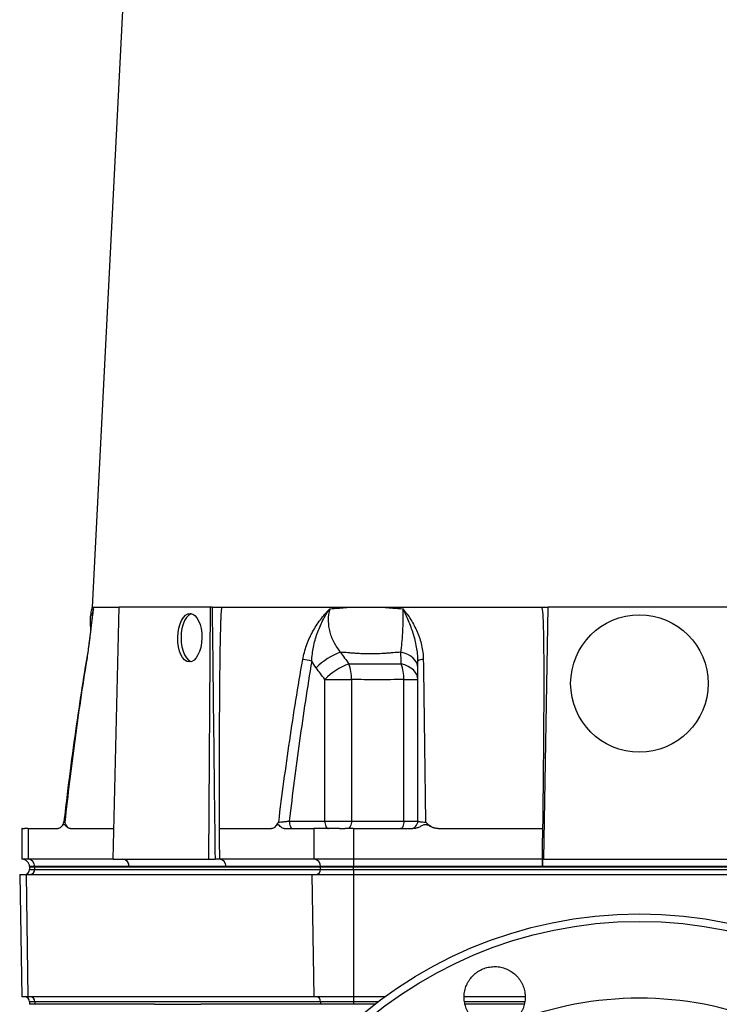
# Model space of a CAD drawing. Header units: millimetres. Extents: x 1733 to 2921, y 857 to 4238.
# Tile 3 of 7: x 1806 to 2356, y 1774 to 2548. Entities that reach past the tile are written whole.
import ezdxf

# ---------------------------------------------------------------- set-up
doc = ezdxf.new("R2010")
doc.units = ezdxf.units.MM
doc.header["$LTSCALE"] = 2

msp = doc.modelspace()

# ---------------------------------------------------------------- linework, layer by layer
at = {"color": 7, "linetype": 'Continuous', "lineweight": 25}
for p, q in [((1915.88, 3130.94), (1862.87, 2086.17)), ((1862.87, 2086.17), (1884.14, 2086.17)), ((1863.3, 2081.5), (1863.36, 2081.84)), ((1879.42, 1888.17), (1884.14, 2086.17)), ((1955.77, 2086.17), (1884.14, 2086.17)), ((1954.5, 1888.17), (1955.77, 2086.17)), ((1957.15, 2086.17), (1955.77, 2086.17)), ((1964.4, 2086.17), (2216.81, 2086.17)), ((2217.81, 1888.17), (2221.26, 2086.17)), ((2364.52, 2086.17), (2221.26, 2086.17)), ((2045.65, 1918.17), (2045.65, 2029.39)), ((2045.65, 2029.39), (2066.63, 2029.39)), ((2066.63, 2029.39), (2066.63, 1918.17)), ((2107.84, 2029.39), (2118.85, 2029.39)), ((2107.84, 1918.17), (2107.84, 2029.39)), ((1807.71, 1912.19), (1807.71, 1888.17)), ((1812.53, 1912.17), (1812.53, 1888.17)), ((1812.53, 1912.17), (1835.87, 1912.17)), ((1845.76, 1912.17), (1879.99, 1912.17)), ((1962.72, 1912.17), (2003.9, 1912.17)), ((2013.79, 1912.17), (2037.12, 1912.17)), ((2017.79, 1918.17), (2045.65, 1918.17)), ((2037.12, 1912.17), (2037.12, 1888.17)), ((2045.65, 1918.17), (2066.63, 1918.17)), ((2066.63, 1918.17), (2107.84, 1918.17)), ((2068.3, 1912.17), (2068.3, 1888.17)), ((2068.3, 1912.17), (2114.97, 1912.17)), ((2107.84, 1918.17), (2118.85, 1918.17)), ((2134.74, 1912.17), (2217.12, 1912.17)), ((1812.53, 1888.17), (1807.71, 1888.17)), ((1879.42, 1888.17), (1812.53, 1888.17)), ((1879.42, 1888.17), (1954.5, 1888.17)), ((1954.5, 1888.17), (1959.43, 1888.17)), ((2037.12, 1888.17), (1962.9, 1888.17)), ((2068.3, 1888.17), (2037.12, 1888.17)), ((2216.75, 1888.17), (2068.3, 1888.17)), ((2068.3, 1888.17), (2068.3, 1882.38)), ((2216.76, 1888.17), (2216.76, 1882.38)), ((2217.81, 1888.17), (2367.97, 1888.17)), ((1813.7, 1882.38), (1813.71, 1882.17)), ((1813.71, 1882.17), (1813.71, 1880.17)), ((1813.71, 1882.17), (1817.73, 1882.17)), ((1817.72, 1882.38), (1817.73, 1882.17)), ((1891.95, 1882.38), (1817.72, 1882.38)), ((1817.73, 1882.17), (2042.32, 1882.17)), ((1817.73, 1880.17), (1817.73, 1882.17)), ((1817.73, 1880.17), (2042.32, 1880.17)), ((1968.09, 1882.38), (1891.95, 1882.38)), ((2042.31, 1882.38), (1968.09, 1882.38)), ((2068.3, 1882.38), (2042.31, 1882.38)), ((2042.31, 1882.38), (2042.32, 1882.17)), ((2042.32, 1882.17), (2068.3, 1882.17)), ((2042.32, 1880.17), (2042.32, 1882.17)), ((2042.32, 1880.17), (2068.3, 1880.17)), ((2216.75, 1882.38), (2068.3, 1882.38)), ((2068.3, 1882.38), (2068.3, 1882.17)), ((2068.3, 1882.17), (2517.48, 1882.17)), ((2068.3, 1880.17), (2068.3, 1882.17)), ((2068.3, 1880.17), (2068.3, 1876.17)), ((2068.3, 1880.17), (2517.48, 1880.17)), ((2369.02, 1882.38), (2216.76, 1882.38)), ((1805.93, 1876.17), (1807.61, 1780.17)), ((1805.93, 1876.17), (1810.99, 1876.17)), ((1810.99, 1876.17), (1812.44, 1780.17)), ((1810.99, 1876.17), (2035.58, 1876.17)), ((2035.58, 1876.17), (2037.03, 1780.17)), ((2035.58, 1876.17), (2068.3, 1876.17)), ((2068.3, 1876.17), (2068.3, 1780.17)), ((2068.3, 1876.17), (2517.48, 1876.17)), ((1812.44, 1780.17), (1807.61, 1780.17)), ((2037.03, 1780.17), (1812.44, 1780.17)), ((2068.3, 1780.17), (2037.03, 1780.17)), ((2092.95, 1780.17), (2068.3, 1780.17)), ((2068.3, 1780.17), (2068.3, 1776.17)), ((2202.79, 1780.17), (2155.42, 1780.17)), ((1813.71, 1776.17), (1813.71, 1774.17)), ((1817.73, 1774.17), (1813.71, 1774.17)), ((2042.32, 1776.17), (1817.73, 1776.17)), ((1817.73, 1776.17), (1817.73, 1774.17)), ((1820.66, 1774.17), (1817.73, 1774.17)), ((1820.87, 1774.17), (1820.66, 1774.17)), ((1824.69, 1774.17), (1820.87, 1774.17)), ((1827.82, 1774.17), (1824.69, 1774.17)), ((1911.83, 1774.17), (1827.82, 1774.17)), ((1911.83, 1774.17), (1948.22, 1774.17)), ((2032.23, 1774.17), (1948.22, 1774.17)), ((2035.72, 1774.17), (2032.23, 1774.17)), ((2039.39, 1774.17), (2035.72, 1774.17)), ((2042.32, 1774.17), (2039.39, 1774.17)), ((2068.3, 1776.17), (2042.32, 1776.17)), ((2042.32, 1776.17), (2042.32, 1774.17)), ((2068.3, 1774.17), (2042.32, 1774.17)), ((2068.3, 1776.17), (2068.3, 1774.17)), ((2074.17, 1774.17), (2068.3, 1774.17)), ((2078.04, 1774.17), (2074.17, 1774.17)), ((2084.95, 1774.17), (2078.04, 1774.17)), ((2202.2, 1774.17), (2156.16, 1774.17))]:
    msp.add_line(p, q, dxfattribs=at)
at = {"color": 8, "linetype": 'Continuous', "lineweight": 25}
for p, q in [((1817.72, 1882.38), (1813.7, 1882.38)), ((1813.71, 1880.17), (1817.73, 1880.17)), ((1817.73, 1776.17), (1813.71, 1776.17)), ((2087.56, 1776.17), (2068.3, 1776.17)), ((2202.85, 1776.17), (2155.65, 1776.17))]:
    msp.add_line(p, q, dxfattribs=at)
at = {"color": 7, "linetype": 'Continuous', "lineweight": 25, "flags": 128}
for points in [[(1941.05, 2081.03), (1940.38, 2080.81), (1938.6, 2079.73), (1936.95, 2077.97), (1935.51, 2075.61), (1934.33, 2072.73), (1933.45, 2069.44), (1932.91, 2065.88), (1932.73, 2062.17), (1932.91, 2058.47), (1933.45, 2054.9), (1934.33, 2051.62), (1935.51, 2048.74), (1936.95, 2046.38), (1938.6, 2044.62), (1940.38, 2043.54), (1940.77, 2043.4)], [(2118.85, 2038.55), (2118.62, 2040.54), (2117.91, 2042.48), (2116.74, 2044.33), (2115.15, 2046.05), (2113.17, 2047.58), (2110.85, 2048.9), (2108.25, 2049.97), (2105.41, 2050.77)], [(2118.85, 2029.39), (2118.62, 2031.36), (2117.94, 2033.28), (2116.81, 2035.12), (2115.27, 2036.82), (2113.35, 2038.35), (2111.09, 2039.68), (2108.55, 2040.77), (2105.79, 2041.59)], [(1962.72, 1912.17), (1962.73, 1910.36), (1962.78, 1903.11), (1962.9, 1888.17)], [(2017.79, 1918.17), (2017.85, 1917), (2018.02, 1915.88), (2018.29, 1914.84), (2018.67, 1913.93), (2019.12, 1913.18), (2019.64, 1912.63), (2020.2, 1912.29), (2020.79, 1912.17)], [(2045.65, 1918.17), (2045.7, 1917), (2045.87, 1915.88), (2046.15, 1914.84), (2046.52, 1913.93), (2046.98, 1913.18), (2047.5, 1912.63), (2048.06, 1912.29), (2048.65, 1912.17)], [(2066.63, 1918.17), (2066.57, 1917), (2066.38, 1915.88), (2066.07, 1914.84), (2065.66, 1913.93), (2065.16, 1913.18), (2064.6, 1912.63), (2063.98, 1912.29), (2063.33, 1912.17)], [(2107.84, 1918.17), (2107.79, 1917), (2107.63, 1915.88), (2107.38, 1914.84), (2107.05, 1913.93), (2106.64, 1913.18), (2106.17, 1912.63), (2105.67, 1912.29), (2105.14, 1912.17)], [(2216.75, 1888.17), (2216.78, 1889.99), (2216.89, 1897.25), (2217.12, 1912.17)]]:
    msp.add_lwpolyline(points, dxfattribs=at)
at = {"color": 8, "linetype": 'Continuous', "lineweight": 25, "flags": 128}
msp.add_lwpolyline([(1858.44, 2044.85), (1858.46, 2044.88), (1858.61, 2044.95)], dxfattribs=at)
at = {"color": 7, "linetype": 'Continuous', "lineweight": 25}
for centre, radius in [((2292.89, 2026.17), 54), ((2292.89, 1505.17), 340), ((2292.89, 1505.17), 334.1)]:
    msp.add_circle(centre, radius, dxfattribs=at)
for centre, radius, start, end in [((2076.13, 2001.24), 52.72, 110.01793, 134.94807), ((2023.51, 1990.15), 55.01, 77.52671, 84.93092), ((2122.34, 2039.07), 5.93, 82.43585, 126.03603), ((2083.13, 1992.11), 52.87, 110.61767, 135.16036), ((2035.04, 2030.2), 31.6, 358.52267, 21.12586), ((2069.46, 2029.22), 38.38, 0.24559, 18.7996), ((1834.67, 1918.17), 6, 314.51811, 353.42081), ((1834.67, 1918.17), 6, 314.65827, 353.42081), ((2002.71, 1918.17), 6, 314.60587, 319.80914), ((2112.85, 1918.17), 6, 270, 0), ((1807.71, 1882.17), 6, 2, 89.96508), ((1812.12, 1882.58), 5.61, 357.99481, 85.74168), ((1886.35, 1882.58), 5.61, 357.99135, 85.77988), ((1962.48, 1882.58), 5.61, 357.99135, 85.77988), ((2036.71, 1882.58), 5.61, 357.99481, 85.74168), ((1809.71, 1880.17), 4, 270, 0), ((1813.98, 1879.92), 3.76, 274.40195, 3.81126), ((2038.57, 1879.92), 3.76, 274.40195, 3.81126), ((1809.71, 1776.17), 4, 0, 90), ((1813.98, 1776.42), 3.76, 356.18874, 85.59805), ((2038.57, 1776.42), 3.76, 356.18874, 85.59805), ((2292.89, 1505.17), 273.78, 68.51032, 111.48968)]:
    msp.add_arc(centre, radius, start, end, dxfattribs=at)
msp.add_ellipse((1939.59, 2062.17), major_axis=(0.38, 19), ratio=0.499848, dxfattribs=at)
msp.add_ellipse((2289.89, 6533.45), major_axis=(-218.05, 24978.42), ratio=0.015115, start_param=1.749663, end_param=1.757725, dxfattribs=at)
for points, knots in [([(1863.3, 2081.5), (1863.04, 2079.6), (1862.53, 2075.83), (1861.83, 2069.77), (1861.14, 2063.85), (1860.43, 2058.01), (1859.66, 2052.34), (1859.01, 2047.88), (1858.57, 2045.4), (1858.47, 2044.84)], [0, 0, 0, 0, 0.180583, 0.358588, 0.527315, 0.669897, 0.818841, 0.958731, 1, 1, 1, 1]), ([(1863.85, 2084.84), (1863.83, 2084.67), (1863.8, 2084.5), (1863.75, 2084.16), (1863.67, 2083.65), (1863.48, 2082.45), (1863.33, 2081.39), (1863.03, 2079.26), (1862.84, 2077.8), (1862.26, 2073.3), (1861.89, 2070.13), (1861.4, 2065.92), (1861.3, 2065.07), (1861.1, 2063.34), (1860.99, 2062.45), (1860.68, 2059.8), (1860.45, 2058), (1859.75, 2052.54), (1859.23, 2048.8), (1858.61, 2044.95)], [0, 0, 0, 0, 0.015625, 0.015625, 0.03125, 0.0625, 0.125, 0.125, 0.25, 0.25, 0.5, 0.5, 0.5625, 0.5625, 0.625, 0.625, 0.75, 0.75, 1, 1, 1, 1]), ([(1862.97, 2086.23), (1862.77, 2085.64), (1862.1, 2083.58), (1861.48, 2079.88), (1861.16, 2075.22), (1861.25, 2071.52), (1861.63, 2069.44), (1861.73, 2068.91)], [0, 0, 0, 0, 0.106195, 0.370949, 0.638464, 0.907802, 1, 1, 1, 1]), ([(1863.16, 2086.17), (1863.18, 2086.07), (1863.21, 2085.95), (1863.28, 2085.73), (1863.43, 2085.39), (1863.66, 2085.06), (1863.85, 2084.84)], [0, 0, 0, 0, 0.25, 0.25, 0.5, 1, 1, 1, 1]), ([(1957.15, 2086.17), (1957.72, 2086.17), (1958.33, 2086.17), (1959.63, 2086.17), (1960.28, 2086.17), (1961.59, 2086.17), (1962.22, 2086.17), (1963.1, 2086.17), (1963.38, 2086.17), (1963.91, 2086.17), (1964.16, 2086.17), (1964.4, 2086.17)], [0, 0, 0, 0, 0.25, 0.25, 0.5, 0.5, 0.75, 0.75, 0.875, 0.875, 1, 1, 1, 1]), ([(1964.73, 2086.17), (1964.68, 2085.92), (1964.6, 2085.43), (1964.48, 2084.67), (1964.37, 2083.91), (1964.28, 2083.14), (1964.2, 2082.37), (1964.14, 2081.6), (1964.08, 2080.68), (1964.03, 2079.59), (1963.96, 2078.28), (1963.9, 2076.86), (1963.8, 2074.2), (1963.67, 2070.05), (1963.49, 2063.08), (1963.31, 2053.84), (1963.1, 2039.92), (1962.92, 2021.47), (1962.78, 1998.38), (1962.7, 1972.28), (1962.67, 1943.3), (1962.7, 1922.91), (1962.72, 1912.17)], [0, 0, 0, 0, 0.004434, 0.008873, 0.013319, 0.017777, 0.022249, 0.026738, 0.031249, 0.038085, 0.045596, 0.05378, 0.06264, 0.091416, 0.12537, 0.18279, 0.250634, 0.365318, 0.5006, 0.648567, 0.815033, 1, 1, 1, 1]), ([(2028.37, 2044.95), (2029.05, 2048.79), (2030.06, 2052.52), (2032, 2057.98), (2032.72, 2059.77), (2033.91, 2062.43), (2034.32, 2063.31), (2035.18, 2065.03), (2035.62, 2065.88), (2037.9, 2070.08), (2039.96, 2073.26), (2043.34, 2077.77), (2044.52, 2079.24), (2046.36, 2081.38), (2046.99, 2082.09), (2047.95, 2083.13), (2048.27, 2083.48), (2048.91, 2084.16), (2049.24, 2084.5), (2049.56, 2084.84)], [0, 0, 0, 0, 0.25, 0.25, 0.375, 0.375, 0.4375, 0.4375, 0.5, 0.5, 0.75, 0.75, 0.875, 0.875, 0.9375, 0.9375, 0.96875, 0.96875, 1, 1, 1, 1]), ([(2035.39, 2043.86), (2035.59, 2047.58), (2036.07, 2051.23), (2037.16, 2056.63), (2037.58, 2058.41), (2038.56, 2061.96), (2039.1, 2063.71), (2040.9, 2068.87), (2042.32, 2072.2), (2044.78, 2077.06), (2045.66, 2078.65), (2047.06, 2081), (2047.54, 2081.78), (2048.28, 2082.94), (2048.54, 2083.32), (2049.05, 2084.08), (2049.31, 2084.46), (2049.56, 2084.84)], [0, 0, 0, 0, 0.25, 0.25, 0.375, 0.375, 0.5, 0.5, 0.75, 0.75, 0.875, 0.875, 0.9375, 0.9375, 0.96875, 0.96875, 1, 1, 1, 1]), ([(2049.56, 2084.84), (2048.78, 2081.85), (2048.39, 2078.81), (2048.4, 2074.94), (2048.42, 2074.16), (2048.53, 2072.62), (2048.6, 2071.86), (2048.9, 2069.58), (2049.19, 2068.09), (2049.96, 2065.15), (2050.44, 2063.7), (2051.57, 2060.84), (2052.22, 2059.46), (2054.38, 2055.48), (2056.1, 2053.03), (2058.08, 2050.77)], [0, 0, 0, 0, 0.25, 0.25, 0.3125, 0.3125, 0.375, 0.375, 0.5, 0.5, 0.625, 0.625, 0.75, 0.75, 1, 1, 1, 1]), ([(2049.56, 2084.84), (2052.08, 2085.06), (2054.62, 2085.28), (2058.46, 2085.61), (2059.74, 2085.73), (2062.32, 2085.95), (2063.62, 2086.07), (2064.91, 2086.17)], [0, 0, 0, 0, 0.5, 0.5, 0.75, 0.75, 1, 1, 1, 1]), ([(2091.13, 2086.17), (2092.45, 2086.07), (2093.77, 2085.95), (2096.43, 2085.73), (2100.43, 2085.39), (2104.47, 2085.06), (2107.18, 2084.84)], [0, 0, 0, 0, 0.25, 0.25, 0.5, 1, 1, 1, 1]), ([(2105.41, 2050.77), (2105.78, 2053.03), (2106.09, 2055.48), (2106.42, 2058.8), (2106.48, 2059.48), (2106.6, 2060.85), (2106.66, 2061.56), (2106.82, 2063.7), (2106.91, 2065.15), (2107.07, 2068.09), (2107.13, 2069.59), (2107.2, 2071.86), (2107.22, 2072.63), (2107.26, 2074.16), (2107.27, 2074.94), (2107.31, 2078.81), (2107.28, 2081.85), (2107.18, 2084.84)], [0, 0, 0, 0, 0.25, 0.25, 0.3125, 0.3125, 0.375, 0.375, 0.5, 0.5, 0.625, 0.625, 0.6875, 0.6875, 0.75, 0.75, 1, 1, 1, 1]), ([(2107.18, 2084.84), (2107.31, 2084.67), (2107.45, 2084.5), (2107.72, 2084.16), (2108.13, 2083.65), (2109.06, 2082.45), (2109.85, 2081.39), (2111.38, 2079.26), (2112.36, 2077.8), (2115.17, 2073.3), (2116.85, 2070.13), (2118.65, 2065.92), (2118.99, 2065.07), (2119.65, 2063.34), (2119.96, 2062.45), (2120.83, 2059.8), (2121.33, 2058), (2122.58, 2052.54), (2123.07, 2048.8), (2123.12, 2044.95)], [0, 0, 0, 0, 0.015625, 0.015625, 0.03125, 0.0625, 0.125, 0.125, 0.25, 0.25, 0.5, 0.5, 0.5625, 0.5625, 0.625, 0.625, 0.75, 0.75, 1, 1, 1, 1]), ([(2118.85, 2043.86), (2118.85, 2047.58), (2118.48, 2051.23), (2117.52, 2056.63), (2117.13, 2058.41), (2116.24, 2061.96), (2115.74, 2063.71), (2114.13, 2068.87), (2112.88, 2072.2), (2110.85, 2077.06), (2110.14, 2078.65), (2109.05, 2081), (2108.68, 2081.78), (2108.12, 2082.94), (2107.94, 2083.32), (2107.56, 2084.08), (2107.37, 2084.46), (2107.18, 2084.84)], [0, 0, 0, 0, 0.25, 0.25, 0.375, 0.375, 0.5, 0.5, 0.75, 0.75, 0.875, 0.875, 0.9375, 0.9375, 0.96875, 0.96875, 1, 1, 1, 1]), ([(2217.12, 1912.17), (2217.19, 1918.74), (2217.34, 1931.49), (2217.53, 1950.04), (2217.7, 1967.43), (2217.82, 1983.66), (2217.94, 2001.95), (2218.01, 2021.48), (2218, 2039.92), (2217.91, 2053.84), (2217.79, 2063.08), (2217.64, 2070.05), (2217.5, 2074.68), (2217.34, 2078.17), (2217.23, 2080.35), (2217.11, 2081.91), (2216.97, 2082.99), (2216.8, 2084.06), (2216.59, 2085.13), (2216.42, 2085.82), (2216.33, 2086.17)], [0, 0, 0, 0, 0.113205, 0.219749, 0.319633, 0.412856, 0.499419, 0.634702, 0.749387, 0.817224, 0.87464, 0.908589, 0.937362, 0.954406, 0.968752, 0.975062, 0.981332, 0.987573, 0.993792, 1, 1, 1, 1]), ([(2216.81, 2086.17), (2217.45, 2086.17), (2218.04, 2086.17), (2219.14, 2086.17), (2219.62, 2086.17), (2220.42, 2086.17), (2220.73, 2086.17), (2221.05, 2086.17), (2221.13, 2086.17), (2221.23, 2086.17), (2221.26, 2086.17), (2221.26, 2086.17)], [0, 0, 0, 0, 0.25, 0.25, 0.5, 0.5, 0.75, 0.75, 0.875, 0.875, 1, 1, 1, 1]), ([(2105.41, 2050.77), (2103.39, 2050.62), (2100.38, 2050.4), (2097.38, 2050.17), (2095.39, 2050.02), (2094.4, 2049.94), (2089.43, 2049.59), (2085.47, 2049.43), (2077.56, 2049.43), (2073.62, 2049.59), (2068.73, 2049.94), (2067.76, 2050.02), (2065.81, 2050.17), (2064.84, 2050.25), (2061.93, 2050.47), (2060, 2050.62), (2058.08, 2050.77)], [0, 0, 0, 0, 0.125, 0.1875, 0.1875, 0.25, 0.25, 0.5, 0.5, 0.75, 0.75, 0.8125, 0.8125, 0.875, 0.875, 1, 1, 1, 1]), ([(1858.42, 2044.85), (1858.35, 2044.42), (1856.39, 2032.93), (1852.81, 2009.93), (1847.82, 1975.18), (1843.77, 1944.23), (1841.52, 1924.76), (1840.68, 1917.48)], [0, 0, 0, 0, 0.010316, 0.272275, 0.543167, 0.829185, 1, 1, 1, 1]), ([(1858.61, 2044.95), (1855.16, 2023.8), (1852.05, 2002.58), (1846.35, 1960.04), (1843.77, 1938.72), (1841.39, 1917.37)], [0, 0, 0, 0, 0.5, 0.5, 1, 1, 1, 1]), ([(2009.48, 1917.37), (2012.11, 1938.72), (2014.96, 1960.04), (2021.22, 2002.58), (2024.62, 2023.8), (2028.37, 2044.95)], [0, 0, 0, 0, 0.5, 0.5, 1, 1, 1, 1]), ([(2035.39, 2043.86), (2031.93, 2023.02), (2028.77, 2002.11), (2022.93, 1960.2), (2020.26, 1939.2), (2017.79, 1918.17)], [0, 0, 0, 0, 0.5, 0.5, 1, 1, 1, 1]), ([(2118.85, 1918.17), (2118.85, 1939.2), (2118.85, 1960.2), (2118.85, 2002.11), (2118.85, 2023.02), (2118.85, 2043.86)], [0, 0, 0, 0, 0.5, 0.5, 1, 1, 1, 1]), ([(2123.12, 2044.95), (2123.43, 2023.8), (2123.73, 2002.58), (2124.29, 1960.04), (2124.55, 1938.72), (2124.8, 1917.37)], [0, 0, 0, 0, 0.5, 0.5, 1, 1, 1, 1]), ([(2064.52, 2041.59), (2066.16, 2041.6), (2067.81, 2041.61), (2071.12, 2041.64), (2072.79, 2041.65), (2077.81, 2041.67), (2081.21, 2041.68), (2088.1, 2041.68), (2091.59, 2041.67), (2096.88, 2041.65), (2098.65, 2041.64), (2102.21, 2041.61), (2104, 2041.6), (2105.79, 2041.59)], [0, 0, 0, 0, 0.125, 0.125, 0.25, 0.25, 0.5, 0.5, 0.75, 0.75, 0.875, 0.875, 1, 1, 1, 1]), ([(2107.84, 2029.39), (2104.29, 2029.32), (2100.77, 2029.24), (2093.79, 2029.12), (2090.33, 2029.08), (2083.45, 2029.08), (2080.04, 2029.12), (2073.29, 2029.24), (2069.95, 2029.32), (2066.63, 2029.39)], [0, 0, 0, 0, 0.25, 0.25, 0.5, 0.5, 0.75, 0.75, 1, 1, 1, 1]), ([(1807.79, 1912.17), (1807.77, 1912.17), (1807.57, 1912.17), (1808.09, 1912.17), (1808.53, 1912.17)], [0, 0, 0, 0, 0.13961, 1, 1, 1, 1]), ([(1808.53, 1912.17), (1808.59, 1912.17), (1808.7, 1912.17), (1808.89, 1912.17), (1809.09, 1912.17), (1809.31, 1912.17), (1809.54, 1912.17), (1809.71, 1912.17), (1809.8, 1912.17)], [0, 0, 0, 0, 0.166794, 0.333435, 0.5, 0.666565, 0.833206, 1, 1, 1, 1]), ([(1812.53, 1912.17), (1812.4, 1912.17), (1812.13, 1912.17), (1811.75, 1912.17), (1811.38, 1912.17), (1811.03, 1912.17), (1810.7, 1912.17), (1810.38, 1912.17), (1810.08, 1912.17), (1809.89, 1912.17), (1809.8, 1912.17)], [0, 0, 0, 0, 0.125008, 0.249885, 0.374695, 0.499504, 0.624374, 0.749371, 0.874559, 1, 1, 1, 1]), ([(1845.76, 1912.17), (1845.32, 1912.17), (1844.89, 1912.3), (1844.05, 1912.74), (1843.65, 1913.06), (1842.86, 1913.77), (1842.47, 1914.18), (1841.88, 1914.73), (1841.69, 1914.9), (1841.38, 1915.1), (1841.27, 1915.16), (1841.05, 1915.24), (1840.94, 1915.26), (1840.72, 1915.27), (1840.62, 1915.25), (1840.4, 1915.18), (1840.29, 1915.13), (1839.98, 1914.93), (1839.77, 1914.76), (1839.18, 1914.21), (1838.79, 1913.79), (1838, 1913.07), (1837.59, 1912.76), (1836.75, 1912.31), (1836.31, 1912.17), (1835.87, 1912.17)], [0, 0, 0, 0, 0.125, 0.125, 0.25, 0.25, 0.375, 0.375, 0.4375, 0.4375, 0.46875, 0.46875, 0.5, 0.5, 0.53125, 0.53125, 0.5625, 0.5625, 0.625, 0.625, 0.75, 0.75, 0.875, 0.875, 1, 1, 1, 1]), ([(1845.76, 1912.17), (1845.27, 1912.17), (1844.81, 1912.33), (1843.95, 1912.9), (1843.55, 1913.3), (1842.84, 1914.26), (1842.51, 1914.82), (1842.06, 1915.74), (1841.92, 1916.05), (1841.65, 1916.7), (1841.51, 1917.04), (1841.39, 1917.37)], [0, 0, 0, 0, 0.25, 0.25, 0.5, 0.5, 0.75, 0.75, 0.875, 0.875, 1, 1, 1, 1]), ([(2013.79, 1912.17), (2013.35, 1912.17), (2012.93, 1912.3), (2012.09, 1912.74), (2011.68, 1913.06), (2010.89, 1913.77), (2010.51, 1914.18), (2009.92, 1914.73), (2009.72, 1914.9), (2009.41, 1915.1), (2009.31, 1915.16), (2009.09, 1915.24), (2008.98, 1915.26), (2008.76, 1915.27), (2008.65, 1915.25), (2008.43, 1915.18), (2008.33, 1915.13), (2008.01, 1914.93), (2007.81, 1914.76), (2007.21, 1914.21), (2006.83, 1913.79), (2006.03, 1913.07), (2005.63, 1912.76), (2004.78, 1912.31), (2004.34, 1912.17), (2003.9, 1912.17)], [0, 0, 0, 0, 0.125, 0.125, 0.25, 0.25, 0.375, 0.375, 0.4375, 0.4375, 0.46875, 0.46875, 0.5, 0.5, 0.53125, 0.53125, 0.5625, 0.5625, 0.625, 0.625, 0.75, 0.75, 0.875, 0.875, 1, 1, 1, 1]), ([(2007.24, 1914.34), (2007.36, 1914.44), (2008.16, 1915.16), (2008.86, 1916.4), (2009.48, 1917.36), (2009.48, 1917.37)], [0, 0, 0, 0, 0.145492, 0.995488, 1, 1, 1, 1]), ([(2009.48, 1917.37), (2009.89, 1917.37), (2010.44, 1917.39), (2011.39, 1917.46), (2011.74, 1917.48), (2012.46, 1917.54), (2012.83, 1917.57), (2013.6, 1917.65), (2014, 1917.69), (2014.79, 1917.78), (2015.18, 1917.82), (2015.96, 1917.92), (2016.35, 1917.97), (2017.09, 1918.07), (2017.44, 1918.12), (2017.79, 1918.17)], [0, 0, 0, 0, 0.25, 0.25, 0.375, 0.375, 0.5, 0.5, 0.625, 0.625, 0.75, 0.75, 0.875, 0.875, 1, 1, 1, 1]), ([(2057.33, 1912.17), (2057.06, 1912.17), (2056.54, 1912.17), (2055.76, 1912.17), (2054.98, 1912.17), (2054.22, 1912.17), (2053.46, 1912.17), (2052.71, 1912.17), (2051.97, 1912.17), (2050.51, 1912.17), (2048.37, 1912.17), (2045.69, 1912.17), (2043.2, 1912.17), (2041.3, 1912.17), (2039.9, 1912.17), (2038.91, 1912.17), (2037.97, 1912.17), (2037.41, 1912.17), (2037.12, 1912.17)], [0, 0, 0, 0, 0.0312784, 0.0624965, 0.0936707, 0.1248173, 0.1559527, 0.1870933, 0.2182556, 0.2494558, 0.3739273, 0.4990018, 0.6242837, 0.7492506, 0.8120938, 0.874744, 0.9373347, 1, 1, 1, 1]), ([(2057.33, 1912.17), (2057.57, 1912.17), (2058.06, 1912.17), (2058.8, 1912.17), (2059.55, 1912.17), (2060.3, 1912.17), (2061.05, 1912.17), (2061.55, 1912.17), (2061.8, 1912.17)], [0, 0, 0, 0, 0.166794, 0.333435, 0.5, 0.666565, 0.833206, 1, 1, 1, 1]), ([(2068.3, 1912.17), (2068.03, 1912.17), (2067.48, 1912.17), (2066.67, 1912.17), (2065.85, 1912.17), (2065.04, 1912.17), (2064.23, 1912.17), (2063.42, 1912.17), (2062.61, 1912.17), (2062.07, 1912.17), (2061.8, 1912.17)], [0, 0, 0, 0, 0.125008, 0.249885, 0.374695, 0.499504, 0.624374, 0.749371, 0.874559, 1, 1, 1, 1]), ([(2134.74, 1912.17), (2133.87, 1912.17), (2133.02, 1912.3), (2131.34, 1912.74), (2130.53, 1913.06), (2128.95, 1913.77), (2128.18, 1914.18), (2127, 1914.73), (2126.6, 1914.9), (2125.99, 1915.1), (2125.77, 1915.16), (2125.34, 1915.24), (2125.12, 1915.26), (2124.68, 1915.27), (2124.46, 1915.25), (2124.03, 1915.18), (2123.81, 1915.13), (2123.18, 1914.93), (2122.78, 1914.76), (2121.59, 1914.21), (2120.81, 1913.79), (2119.22, 1913.07), (2118.41, 1912.76), (2116.73, 1912.31), (2115.85, 1912.17), (2114.97, 1912.17)], [0, 0, 0, 0, 0.125, 0.125, 0.25, 0.25, 0.375, 0.375, 0.4375, 0.4375, 0.46875, 0.46875, 0.5, 0.5, 0.53125, 0.53125, 0.5625, 0.5625, 0.625, 0.625, 0.75, 0.75, 0.875, 0.875, 1, 1, 1, 1]), ([(2118.85, 1918.17), (2118.85, 1918.12), (2118.89, 1918.07), (2119.04, 1917.97), (2119.15, 1917.92), (2119.44, 1917.82), (2119.61, 1917.78), (2120.04, 1917.69), (2120.28, 1917.65), (2120.82, 1917.57), (2121.12, 1917.54), (2121.77, 1917.48), (2122.12, 1917.46), (2123.2, 1917.39), (2123.99, 1917.37), (2124.8, 1917.37)], [0, 0, 0, 0, 0.125, 0.125, 0.25, 0.25, 0.375, 0.375, 0.5, 0.5, 0.625, 0.625, 0.75, 0.75, 1, 1, 1, 1]), ([(2134.74, 1912.17), (2133.77, 1912.17), (2132.82, 1912.33), (2130.97, 1912.9), (2130.1, 1913.3), (2128.45, 1914.26), (2127.66, 1914.82), (2126.55, 1915.74), (2126.19, 1916.05), (2125.48, 1916.7), (2125.14, 1917.04), (2124.8, 1917.37)], [0, 0, 0, 0, 0.25, 0.25, 0.5, 0.5, 0.75, 0.75, 0.875, 0.875, 1, 1, 1, 1]), ([(1891.95, 1882.38), (1891.93, 1883.15), (1891.77, 1883.91), (1891.23, 1885.31), (1890.85, 1885.95), (1889.89, 1887.02), (1889.32, 1887.45), (1888.09, 1888.02), (1887.43, 1888.17), (1886.76, 1888.17)], [0, 0, 0, 0, 0.25, 0.25, 0.5, 0.5, 0.75, 0.75, 1, 1, 1, 1]), ([(1962.89, 1888.17), (1962.29, 1888.17), (1961.69, 1888.17), (1960.81, 1888.17), (1960.52, 1888.17), (1959.96, 1888.17), (1959.69, 1888.17), (1959.43, 1888.17)], [0, 0, 0, 0, 0.5, 0.5, 0.75, 0.75, 1, 1, 1, 1]), ([(1968.09, 1882.38), (1968.06, 1883.15), (1967.91, 1883.91), (1967.37, 1885.31), (1966.98, 1885.95), (1966.03, 1887.02), (1965.46, 1887.45), (1964.23, 1888.02), (1963.56, 1888.17), (1962.9, 1888.17)], [0, 0, 0, 0, 0.25, 0.25, 0.5, 0.5, 0.75, 0.75, 1, 1, 1, 1]), ([(2216.75, 1882.38), (2216.75, 1883.15), (2216.75, 1883.91), (2216.75, 1885.31), (2216.75, 1885.95), (2216.75, 1887.02), (2216.75, 1887.45), (2216.75, 1888.02), (2216.75, 1888.17), (2216.75, 1888.17)], [0, 0, 0, 0, 0.25, 0.25, 0.5, 0.5, 0.75, 0.75, 1, 1, 1, 1]), ([(2217.81, 1888.17), (2217.81, 1888.17), (2217.71, 1888.17), (2217.36, 1888.17), (2217.1, 1888.17), (2216.76, 1888.17)], [0, 0, 0, 0, 0.5, 0.5, 1, 1, 1, 1]), ([(2183.67, 1756.23), (2182.22, 1755.95), (2180.76, 1755.81), (2178.57, 1755.79), (2177.83, 1755.82), (2176.37, 1755.95), (2175.63, 1756.04), (2173.45, 1756.43), (2172.04, 1756.82), (2169.98, 1757.6), (2169.31, 1757.89), (2167.98, 1758.53), (2167.33, 1758.89), (2165.44, 1760.03), (2164.27, 1760.9), (2162.08, 1762.85), (2161.06, 1763.95), (2159.26, 1766.26), (2158.48, 1767.5), (2157.47, 1769.46), (2157.16, 1770.13), (2156.6, 1771.5), (2156.36, 1772.2), (2155.73, 1774.3), (2155.44, 1775.73), (2155.2, 1777.94), (2155.15, 1778.68), (2155.13, 1780.15), (2155.15, 1780.88), (2155.32, 1783.07), (2155.56, 1784.51), (2156.32, 1787.38), (2156.82, 1788.76), (2157.76, 1790.74), (2158.11, 1791.39), (2158.86, 1792.65), (2159.27, 1793.27), (2160.56, 1795.07), (2161.53, 1796.17), (2163.12, 1797.68), (2163.67, 1798.17), (2164.83, 1799.08), (2165.44, 1799.51), (2167.29, 1800.72), (2168.58, 1801.4), (2171.29, 1802.52), (2172.72, 1802.97), (2175.59, 1803.58), (2177.04, 1803.75), (2179.24, 1803.81), (2179.99, 1803.79), (2181.46, 1803.7), (2182.19, 1803.61), (2184.36, 1803.27), (2185.78, 1802.91), (2187.86, 1802.17), (2188.55, 1801.89), (2189.89, 1801.27), (2190.54, 1800.93), (2192.43, 1799.83), (2193.63, 1798.98), (2195.88, 1797.05), (2196.9, 1796), (2198.28, 1794.29), (2198.71, 1793.7), (2199.53, 1792.48), (2199.91, 1791.84), (2200.96, 1789.89), (2201.54, 1788.54), (2202.21, 1786.45), (2202.4, 1785.74), (2202.72, 1784.3), (2202.85, 1783.57), (2203.13, 1781.38), (2203.18, 1779.92), (2203.02, 1776.99), (2202.8, 1775.51), (2202.1, 1772.66), (2201.62, 1771.28), (2200.72, 1769.27), (2200.38, 1768.61), (2199.65, 1767.32), (2199.26, 1766.7), (2198.01, 1764.9), (2197.07, 1763.78), (2195.5, 1762.22), (2194.94, 1761.72), (2193.8, 1760.78), (2193.21, 1760.34), (2192.59, 1759.92)], [0, 0, 0, 0, 0.03125, 0.03125, 0.046875, 0.046875, 0.0625, 0.0625, 0.09375, 0.09375, 0.109375, 0.109375, 0.125, 0.125, 0.15625, 0.15625, 0.1875, 0.1875, 0.21875, 0.21875, 0.234375, 0.234375, 0.25, 0.25, 0.28125, 0.28125, 0.296875, 0.296875, 0.3125, 0.3125, 0.34375, 0.34375, 0.375, 0.375, 0.390625, 0.390625, 0.40625, 0.40625, 0.4375, 0.4375, 0.453125, 0.453125, 0.46875, 0.46875, 0.5, 0.5, 0.53125, 0.53125, 0.5625, 0.5625, 0.578125, 0.578125, 0.59375, 0.59375, 0.625, 0.625, 0.640625, 0.640625, 0.65625, 0.65625, 0.6875, 0.6875, 0.71875, 0.71875, 0.734375, 0.734375, 0.75, 0.75, 0.78125, 0.78125, 0.796875, 0.796875, 0.8125, 0.8125, 0.84375, 0.84375, 0.875, 0.875, 0.90625, 0.90625, 0.921875, 0.921875, 0.9375, 0.9375, 0.96875, 0.96875, 0.984375, 0.984375, 1, 1, 1, 1])]:
    msp.add_open_spline(points, degree=3, knots=knots, dxfattribs=at)
at = {"color": 8, "linetype": 'Continuous', "lineweight": 25}
for points, knots in [([(1862.98, 2079.03), (1862.98, 2079.26), (1863.06, 2081.24), (1863.48, 2083.15), (1863.85, 2084.84)], [0, 0, 0, 0, 0.120723, 1, 1, 1, 1]), ([(1863.36, 2081.84), (1863.51, 2082.83), (1863.67, 2083.84), (1863.85, 2084.82), (1863.85, 2084.84)], [0, 0, 0, 0, 0.9841616, 1, 1, 1, 1]), ([(1840.66, 1917.48), (1840.69, 1917.44), (1840.74, 1917.38), (1841.2, 1917.37), (1841.39, 1917.37)], [0, 0, 0, 0, 0.605593, 1, 1, 1, 1])]:
    msp.add_open_spline(points, degree=3, knots=knots, dxfattribs=at)
at = {"color": 7, "linetype": 'Continuous', "lineweight": 25}
for points in [[(1964.4, 2086.17), (1964.51, 2086.17), (1964.62, 2086.17), (1964.73, 2086.17)], [(2216.33, 2086.17), (2216.49, 2086.17), (2216.65, 2086.17), (2216.81, 2086.17)], [(2058.08, 2050.77), (2060.23, 2047.71), (2062.37, 2044.65), (2064.52, 2041.59)], [(2105.79, 2041.59), (2105.65, 2044.65), (2105.53, 2047.71), (2105.41, 2050.77)], [(2038.89, 2038.55), (2037.63, 2040.25), (2036.47, 2042.02), (2035.39, 2043.86)], [(2045.65, 2029.39), (2043.39, 2032.43), (2041.13, 2035.49), (2038.89, 2038.55)], [(1962.9, 1888.17), (1962.9, 1888.17), (1962.89, 1888.17), (1962.89, 1888.17)], [(2216.76, 1888.17), (2216.75, 1888.17), (2216.75, 1888.17), (2216.75, 1888.17)], [(1891.95, 1882.38), (1891.95, 1882.38), (1891.95, 1882.38), (1891.95, 1882.38)], [(1968.09, 1882.38), (1968.09, 1882.38), (1968.09, 1882.38), (1968.09, 1882.38)], [(2216.76, 1882.38), (2216.75, 1882.38), (2216.75, 1882.38), (2216.75, 1882.38)]]:
    msp.add_open_spline(points, degree=3, dxfattribs=at)

doc.saveas('drawing.dxf')
